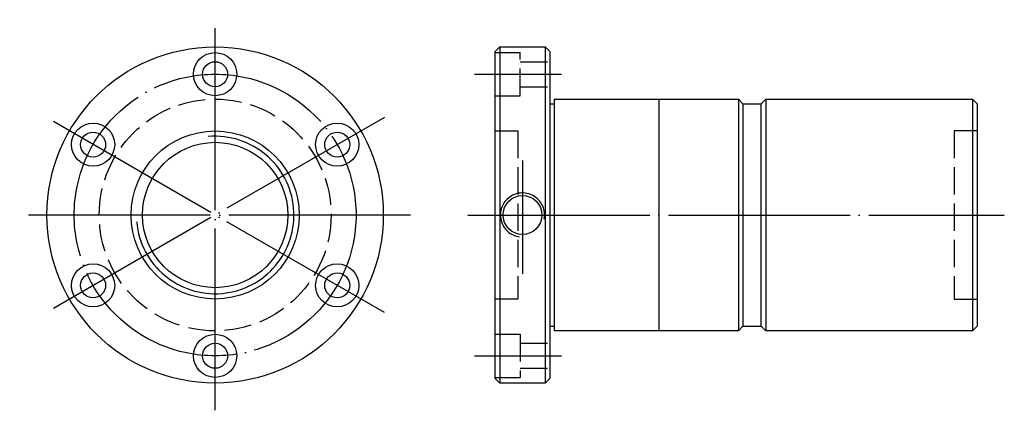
# Model space of a CAD drawing. Header units: millimetres. Extents: x -5 to 212, y 157 to 243.
import ezdxf

# ---------------------------------------------------------------- set-up
doc = ezdxf.new("R2010")
doc.units = ezdxf.units.MM
doc.header["$LTSCALE"] = 2
for name, pattern in [('CENTER', [22, 20, -1, 0, -1]), ('DASHED', [4, 3, -1]), ('THIN', [200000, 200000, 0])]:
    doc.linetypes.add(name, pattern=pattern)
doc.layers.add('NT', color=7, linetype='Continuous')
doc.layers.add('SH', color=7, linetype='Continuous')

msp = doc.modelspace()

# ---------------------------------------------------------------- linework, layer by layer
at = {"layer": 'NT', "color": 3, "linetype": 'CENTER'}
for p, q in [((38.38, 157), (38.38, 243)), ((75.62, 221.5), (1.14, 178.5)), ((75.62, 178.5), (1.14, 221.5)), ((81.38, 200), (-4.62, 200))]:
    msp.add_line(p, q, dxfattribs=at)
at = {"layer": 'NT', "color": 16, "linetype": 'Continuous'}
for p, q in [((100, 236), (101, 237)), ((101, 237), (111, 237)), ((101, 237), (101, 163)), ((111, 237), (112, 236)), ((111, 237), (111, 163)), ((100, 164), (100, 236)), ((112, 236), (112, 164)), ((113, 225.5), (113, 174.5)), ((113, 225.5), (153.5, 225.5)), ((136, 225.5), (136, 174.5)), ((153.5, 225.5), (154.5, 224.5)), ((153.5, 225.5), (153.5, 174.5)), ((158.5, 224.5), (159.5, 225.5)), ((159.5, 225.5), (205, 225.5)), ((159.5, 225.5), (159.5, 174.5)), ((205, 225.5), (206, 224.5)), ((205, 225.5), (205, 174.5)), ((112, 224.5), (113, 224.5)), ((154.5, 224.5), (154.5, 175.5)), ((154.5, 224.5), (158.5, 224.5)), ((158.5, 175.5), (158.5, 224.5)), ((206, 224.5), (206, 175.5)), ((112, 175.5), (113, 175.5)), ((154.5, 175.5), (153.5, 174.5)), ((154.5, 175.5), (158.5, 175.5)), ((159.5, 174.5), (158.5, 175.5)), ((206, 175.5), (205, 174.5)), ((153.5, 174.5), (113, 174.5)), ((205, 174.5), (159.5, 174.5)), ((101, 163), (100, 164)), ((111, 163), (101, 163)), ((112, 164), (111, 163))]:
    msp.add_line(p, q, dxfattribs=at)
at = {"layer": 'NT', "color": 1, "linetype": 'DASHED'}
for p, q in [((100, 235.75), (105.5, 235.75)), ((105.5, 226.25), (105.5, 235.75)), ((105.5, 233.75), (112, 233.75)), ((105.5, 228.25), (112, 228.25)), ((100, 226.25), (105.5, 226.25)), ((100, 218.5), (105, 218.5)), ((105, 218.5), (105, 181.5)), ((206, 218.5), (201, 218.5)), ((201, 218.5), (201, 181.5)), ((105, 181.5), (100, 181.5)), ((201, 181.5), (206, 181.5)), ((100, 173.75), (105.5, 173.75)), ((105.5, 173.75), (105.5, 164.25)), ((105.5, 171.75), (112, 171.75)), ((105.5, 166.25), (112, 166.25)), ((100, 164.25), (105.5, 164.25))]:
    msp.add_line(p, q, dxfattribs=at)
at = {"layer": 'NT', "color": 16, "linetype": 'Continuous'}
for centre, radius in [((38.38, 200), 37), ((38.38, 231), 4.75), ((38.38, 231), 2.75), ((11.53, 215.5), 4.75), ((65.23, 215.5), 4.75), ((11.53, 215.5), 2.75), ((38.38, 200), 18.5), ((65.23, 215.5), 2.75), ((38.38, 200), 16), ((106, 200), 4.28), ((11.53, 184.5), 4.75), ((65.23, 184.5), 4.75), ((11.53, 184.5), 2.75), ((65.23, 184.5), 2.75), ((38.38, 169), 4.75), ((38.38, 169), 2.75)]:
    msp.add_circle(centre, radius, dxfattribs=at)
at = {"layer": 'NT', "color": 3, "linetype": 'CENTER'}
msp.add_circle((38.38, 200), 31, dxfattribs=at)
at = {"layer": 'NT', "color": 1, "linetype": 'DASHED'}
msp.add_circle((38.38, 200), 25.5, dxfattribs=at)
at = {"layer": 'NT', "color": 5, "linetype": 'THIN'}
for centre, radius, start, end in [((38.38, 200), 17.33, 185, 95), ((106, 200), 4.86, 349.0687, 261.9661)]:
    msp.add_arc(centre, radius, start, end, dxfattribs=at)
at = {"layer": 'SH', "color": 3, "linetype": 'CENTER'}
for p, q in [((95.47, 231), (114.61, 231)), ((106, 212.03), (106, 187.07)), ((94, 200), (212, 200)), ((95.47, 169), (114.61, 169))]:
    msp.add_line(p, q, dxfattribs=at)

doc.saveas('drawing.dxf')
